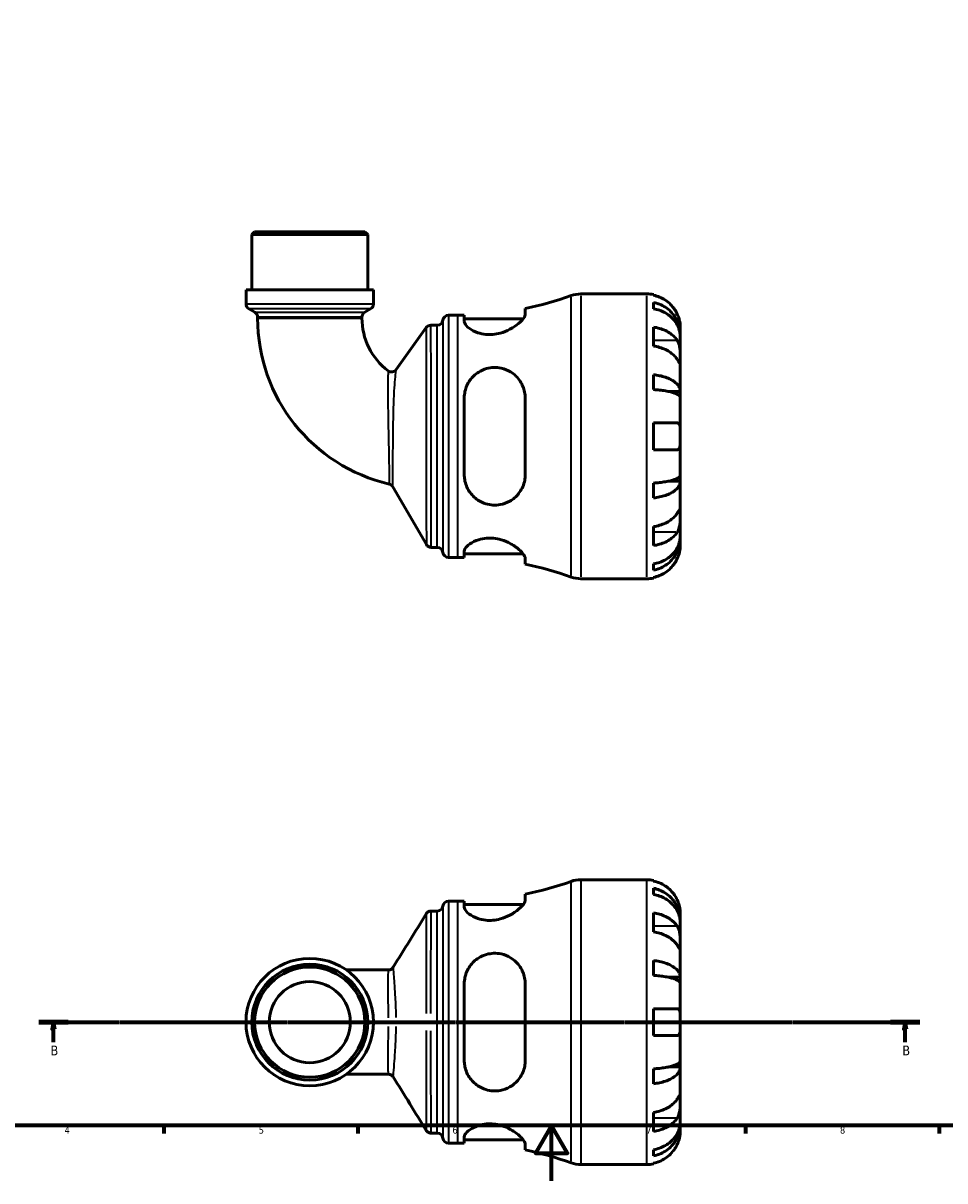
# Model space of a CAD drawing. Header units: millimetres. Extents: x 0 to 902, y 0 to 825.
# Tile 2 of 6: x 229 to 563, y 0 to 419. Entities that reach past the tile are written whole.
import ezdxf

# ---------------------------------------------------------------- set-up
doc = ezdxf.new("R2010")
doc.units = ezdxf.units.MM
doc.linetypes.add('CHAIN', pattern=[0.7087, 0.4724, -0.0591, 0.1181, -0.0591])
for name, color, linetype, lineweight in [('Border (ISO)', 7, 'Continuous', 70), ('Section Line (ISO)', 7, 'CHAIN', 70), ('Visible (ISO)', 7, 'Continuous', 50), ('Visible Narrow (ISO)', 7, 'Continuous', 35)]:
    doc.layers.add(name, color=color, linetype=linetype, lineweight=lineweight)
doc.styles.add('Label Text (ISO)', font='tahoma.ttf')
doc.styles.add('Note Text (ISO)', font='tahoma.ttf')

# ---------------------------------------------------------------- blocks, each defined once
blk = doc.blocks.new('Borders Default Border')
at = {"layer": 'Border (ISO)'}
for p, q in [((280.33, 20), (280.33, 17.1)), ((350.42, 20), (350.42, 17.1)), ((490.58, 20), (490.58, 17.1)), ((560.67, 20), (560.67, 17.1))]:
    blk.add_line(p, q, dxfattribs=at)
at = {"layer": 'Border (ISO)', "flags": 128}
for points in [[(20, 20), (20, 574), (821, 574), (821, 20), (20, 20)], [(420.5, 0), (420.5, 20), (414.73, 10), (426.27, 10), (420.5, 20)]]:
    blk.add_lwpolyline(points, dxfattribs=at)
at = {"layer": 'Border (ISO)', "color": 232, "true_color": 0xca0064, "char_height": 2.5, "attachment_point": 7, "style": 'Note Text (ISO)'}
for s, insert in [('4', (244.42, 17.1)), ('5', (314.64, 17.05)), ('6', (384.66, 17.05)), ('7', (454.77, 17.1)), ('8', (524.81, 17.04))]:
    blk.add_mtext(s, dxfattribs=dict(at, insert=insert))
blk = doc.blocks.new('2dTransSection0')
at = {"layer": 'Section Line (ISO)', "linetype": 'CHAIN'}
blk.add_line((235.07, 57.4), (553.7, 57.4), dxfattribs=at)
at = {"layer": 'Section Line (ISO)', "linetype": 'Continuous', "lineweight": 140}
for p, q in [((235.07, 57.4), (245.68, 57.4)), ((543.09, 57.4), (553.7, 57.4))]:
    blk.add_line(p, q, dxfattribs=at)
at = {"layer": 'Section Line (ISO)', "linetype": 'Continuous'}
for p, q in [((240.38, 57.4), (239.88, 54.9)), ((239.88, 54.9), (240.88, 54.9)), ((240.38, 54.9), (240.38, 57.4)), ((240.88, 54.9), (240.38, 57.4)), ((240.38, 50.11), (240.38, 54.9)), ((548.39, 57.4), (547.89, 54.9)), ((547.89, 54.9), (548.89, 54.9)), ((548.39, 54.9), (548.39, 57.4)), ((548.89, 54.9), (548.39, 57.4)), ((548.39, 50.11), (548.39, 54.9))]:
    blk.add_line(p, q, dxfattribs=at)
at = {"layer": 'Section Line (ISO)', "linetype": 'Continuous', "flags": 128}
for points in [[(240.88, 54.9), (240.38, 57.4), (239.88, 54.9), (240.88, 54.9)], [(548.89, 54.9), (548.39, 57.4), (547.89, 54.9), (548.89, 54.9)]]:
    blk.add_lwpolyline(points, dxfattribs=at)
at = {"layer": 'Section Line (ISO)'}
for points in [[(240.88, 54.9), (240.38, 57.4), (239.88, 54.9), (240.88, 54.9)], [(548.89, 54.9), (548.39, 57.4), (547.89, 54.9), (548.89, 54.9)]]:
    blk.add_solid(points, dxfattribs=at)
at = {"layer": 'Section Line (ISO)', "char_height": 3.5, "attachment_point": 7, "style": 'Label Text (ISO)'}
for insert in [(239.31, 45.4), (547.33, 45.4)]:
    blk.add_mtext('B', dxfattribs=dict(at, insert=insert))

msp = doc.modelspace()

# ---------------------------------------------------------------- linework, layer by layer
at = {"layer": 'Visible (ISO)'}
for p, q in [((313.148, 343.241), (312.118, 342.211)), ((354.028, 342.211), (312.118, 342.211)), ((312.118, 322.241), (312.118, 342.211)), ((313.148, 343.241), (352.998, 343.241)), ((352.998, 343.241), (354.028, 342.211)), ((354.028, 322.241), (354.028, 342.211)), ((356.123, 322.241), (310.022, 322.241)), ((310.022, 317.131), (310.022, 322.241)), ((356.123, 317.131), (356.123, 322.241)), ((431.099, 320.741), (454.948, 320.741)), ((457.373, 320.496), (457.373, 320.266)), ((313.183, 314.116), (311.052, 315.347)), ((352.962, 314.116), (355.093, 315.347)), ((410.993, 313.357), (410.993, 315.483)), ((457.373, 317.636), (457.373, 315.4)), ((314.213, 312.332), (314.213, 311.994)), ((351.932, 312.332), (351.932, 311.994)), ((383.285, 313.016), (386.625, 313.016)), ((388.943, 313.038), (388.943, 310.787)), ((388.943, 311.756), (410.261, 311.756)), ((364.321, 293.385), (375.209, 308.553)), ((376.882, 309.411), (379.198, 309.411)), ((457.373, 308.751), (457.373, 301.892)), ((467.073, 306.083), (467.022, 306.083)), ((467.073, 306.083), (467.073, 308.616)), ((467.073, 305.118), (467.073, 306.083)), ((467.073, 297.084), (467.073, 305.118)), ((467.073, 285.466), (467.073, 297.084)), ((457.373, 291.522), (457.373, 286.125)), ((467.073, 285.466), (462.781, 285.466)), ((467.073, 283.138), (467.073, 285.466)), ((388.943, 283.101), (388.943, 255.381)), ((410.993, 255.381), (410.993, 283.101)), ((467.073, 269.241), (467.073, 283.138)), ((457.373, 274.091), (457.373, 264.391)), ((467.073, 255.345), (467.073, 269.241)), ((457.373, 252.357), (457.373, 246.96)), ((467.073, 253.017), (462.781, 253.017)), ((467.073, 253.017), (467.073, 255.345)), ((467.073, 241.399), (467.073, 253.017)), ((375.231, 230.101), (363.157, 251.014)), ((467.073, 233.364), (467.073, 241.399)), ((457.373, 236.591), (457.373, 229.732)), ((467.073, 232.4), (467.022, 232.4)), ((467.073, 232.4), (467.073, 233.364)), ((467.073, 229.866), (467.073, 232.4)), ((377.015, 229.071), (379.198, 229.071)), ((388.943, 227.695), (388.943, 225.444)), ((388.943, 226.726), (410.261, 226.726)), ((383.285, 225.466), (386.625, 225.466)), ((410.993, 222.999), (410.993, 225.125)), ((457.373, 223.082), (457.373, 220.847)), ((431.099, 217.741), (454.948, 217.741)), ((457.373, 218.216), (457.373, 217.986)), ((431.099, 108.901), (454.948, 108.901)), ((457.373, 108.656), (457.373, 108.426)), ((457.373, 105.795), (457.373, 103.56)), ((383.285, 101.176), (386.625, 101.176)), ((388.943, 101.198), (388.943, 98.947)), ((410.993, 101.517), (410.993, 103.643)), ((376.976, 97.571), (379.198, 97.571)), ((388.943, 99.916), (410.261, 99.916)), ((457.373, 96.911), (457.373, 90.052)), ((467.073, 94.242), (467.073, 96.776)), ((467.073, 94.242), (467.022, 94.242)), ((467.073, 93.278), (467.073, 94.242)), ((467.073, 85.243), (467.073, 93.278)), ((467.073, 73.625), (467.073, 85.243)), ((457.373, 79.682), (457.373, 74.285)), ((361.493, 76.26), (346.326, 76.26)), ((388.943, 71.261), (388.943, 43.541)), ((410.993, 43.541), (410.993, 71.261)), ((467.073, 73.625), (462.781, 73.625)), ((467.073, 71.297), (467.073, 73.625)), ((467.073, 57.401), (467.073, 71.297)), ((457.373, 62.251), (457.373, 52.551)), ((467.073, 43.505), (467.073, 57.401)), ((467.073, 41.176), (467.073, 43.505)), ((346.326, 38.541), (361.493, 38.541)), ((457.373, 40.517), (457.373, 35.12)), ((467.073, 41.176), (462.781, 41.176)), ((467.073, 29.559), (467.073, 41.176)), ((467.073, 21.524), (467.073, 29.559)), ((457.373, 24.75), (457.373, 17.891)), ((467.073, 20.56), (467.073, 21.524)), ((376.976, 17.231), (379.198, 17.231)), ((467.073, 20.56), (467.022, 20.56)), ((467.073, 18.026), (467.073, 20.56)), ((383.285, 13.626), (386.625, 13.626)), ((388.943, 15.855), (388.943, 13.604)), ((388.943, 14.886), (410.261, 14.886)), ((410.993, 11.159), (410.993, 13.285)), ((457.373, 11.242), (457.373, 9.007)), ((431.099, 5.901), (454.948, 5.901)), ((457.373, 6.376), (457.373, 6.146))]:
    msp.add_line(p, q, dxfattribs=at)
for radius in [23.051, 20.955, 19.925, 14.668]:
    msp.add_circle((333.073, 57.401), radius, dxfattribs=at)
for centre, radius, start, end in [((386.625, 434.601), 121.585, 281.56127, 289.70755), ((431.099, 310.441), 10.3, 90, 109.70755), ((454.948, 308.616), 12.125, 78.46304, 90), ((312.082, 317.131), 2.06, 180, 240), ((312.153, 312.332), 2.06, 0, 60), ((353.992, 312.332), 2.06, 120, 180), ((354.063, 317.131), 2.06, 300, 0), ((375.825, 311.994), 61.612, 180, 256.88047), ((375.825, 311.994), 23.893, 180, 232.8731), ((379.198, 311.471), 2.06, 270, 352.81924), ((383.285, 310.956), 2.06, 90, 172.81924), ((386.625, 434.601), 121.585, 270, 271.09217), ((376.882, 307.351), 2.06, 90, 144.32709), ((362.647, 294.586), 2.06, 232.8731, 324.32709), ((361.373, 249.984), 2.06, 30, 76.88047), ((377.015, 231.131), 2.06, 210, 270), ((379.198, 227.011), 2.06, 7.18076, 90), ((383.285, 227.526), 2.06, 187.18076, 270), ((386.625, 103.882), 121.585, 88.90783, 90), ((386.625, 103.882), 121.585, 70.29245, 78.43873), ((431.099, 228.041), 10.3, 250.29245, 270), ((454.948, 229.866), 12.125, 270, 281.53696), ((431.099, 98.601), 10.3, 90, 109.70755), ((454.948, 96.776), 12.125, 78.46304, 90), ((386.625, 222.761), 121.585, 281.56127, 289.70755), ((383.285, 99.116), 2.06, 90, 172.81924), ((386.625, 222.761), 121.585, 270, 271.09217), ((379.198, 99.631), 2.06, 270, 352.81924), ((379.198, 15.171), 2.06, 7.18076, 90), ((383.285, 15.686), 2.06, 187.18076, 270), ((386.625, -107.959), 121.585, 88.90783, 90), ((386.625, -107.959), 121.585, 70.29245, 78.43873), ((431.099, 16.201), 10.3, 250.29245, 270), ((454.948, 18.026), 12.125, 270, 281.53696)]:
    msp.add_arc(centre, radius, start, end, dxfattribs=at)
for points, knots in [([(465.941, 313.466), (465.687, 314.016), (465.376, 314.576), (464.569, 315.788), (464.042, 316.422), (462.983, 317.484), (462.353, 318.011), (460.997, 318.92), (460.271, 319.302), (458.908, 319.868), (458.149, 320.107), (457.373, 320.266)], [5.9143146, 5.9143146, 5.9143146, 5.9143146, 6.0897305, 6.0897305, 6.3151304, 6.3151304, 6.5397196, 6.5397196, 6.7643088, 6.7643088, 6.9824261, 6.9824261, 6.9824261, 6.9824261]), ([(457.373, 317.636), (458.15, 317.481), (458.909, 317.25), (460.273, 316.702), (460.999, 316.332), (462.356, 315.453), (462.985, 314.943), (464.044, 313.916), (464.571, 313.303), (465.478, 311.984), (465.86, 311.278), (466.434, 309.933), (466.679, 309.169), (466.999, 307.609), (467.073, 306.812), (467.073, 306.083)], [0.2300349, 0.2300349, 0.2300349, 0.2300349, 0.4483378, 0.4483378, 0.6728957, 0.6728957, 0.8974535, 0.8974535, 1.1226267, 1.1226267, 1.3478, 1.3478, 1.5738057, 1.5738057, 1.7998115, 1.7998115, 1.7998115, 1.7998115]), ([(467.073, 305.118), (467.073, 305.767), (466.999, 306.476), (466.679, 307.865), (466.434, 308.545), (465.86, 309.742), (465.478, 310.371), (464.571, 311.544), (464.044, 312.089), (462.985, 313.004), (462.356, 313.457), (460.999, 314.24), (460.273, 314.569), (458.909, 315.057), (458.15, 315.263), (457.373, 315.4)], [5.4054322, 5.4054322, 5.4054322, 5.4054322, 5.6314379, 5.6314379, 5.8574437, 5.8574437, 6.0826169, 6.0826169, 6.3077901, 6.3077901, 6.5323479, 6.5323479, 6.7569058, 6.7569058, 6.9752088, 6.9752088, 6.9752088, 6.9752088]), ([(410.993, 313.357), (410.993, 313.304), (410.989, 313.249), (410.947, 312.946), (410.842, 312.669), (410.284, 311.684), (409.566, 310.879), (407.739, 309.334), (406.668, 308.59), (404.394, 307.387), (403.233, 306.901), (401.111, 306.316), (400.21, 306.148), (398.434, 305.997), (397.585, 306.005), (395.711, 306.195), (394.734, 306.419), (392.598, 307.145), (391.55, 307.715), (389.915, 308.922), (389.346, 309.564), (388.993, 310.368), (388.943, 310.584), (388.943, 310.787)], [-3.9594814, -3.9594814, -3.9594814, -3.9594814, -3.9060555, -3.9060555, -3.6739937, -3.6739937, -3.1474223, -3.1474223, -2.6762554, -2.6762554, -2.2793674, -2.2793674, -2.0020046, -2.0020046, -1.7409589, -1.7409589, -1.4086107, -1.4086107, -0.9362447, -0.9362447, -0.4420832, -0.4420832, -0.2484768, -0.2484768, -0.2484768, -0.2484768]), ([(467.073, 308.616), (467.073, 308.616), (467.074, 308.689), (467.067, 308.993), (467.058, 309.241), (466.999, 309.86), (466.952, 310.214), (466.808, 310.957), (466.718, 311.329), (466.531, 311.962), (466.449, 312.209), (466.276, 312.682), (466.187, 312.907), (466.042, 313.243), (465.992, 313.355), (465.941, 313.466)], [0, 0, 0, 0, 0.14558971, 0.14558971, 0.30930841, 0.30930841, 0.45830506, 0.45830506, 0.58735107, 0.58735107, 0.66775406, 0.66775406, 0.73999155, 0.73999155, 0.77632248, 0.77632248, 0.77632248, 0.77632248]), ([(457.373, 308.751), (458.149, 308.638), (458.908, 308.469), (460.271, 308.069), (460.997, 307.799), (462.353, 307.156), (462.983, 306.784), (464.042, 306.032), (464.569, 305.585), (465.376, 304.727), (465.687, 304.331), (465.941, 303.943)], [0.2300371, 0.2300371, 0.2300371, 0.2300371, 0.4481544, 0.4481544, 0.6727436, 0.6727436, 0.8973328, 0.8973328, 1.1227327, 1.1227327, 1.2981486, 1.2981486, 1.2981486, 1.2981486]), ([(465.941, 297.084), (465.687, 297.472), (465.376, 297.868), (464.569, 298.726), (464.042, 299.174), (462.983, 299.925), (462.353, 300.297), (460.997, 300.94), (460.271, 301.21), (458.908, 301.61), (458.149, 301.779), (457.373, 301.892)], [5.9143146, 5.9143146, 5.9143146, 5.9143146, 6.0897305, 6.0897305, 6.3151304, 6.3151304, 6.5397196, 6.5397196, 6.7643088, 6.7643088, 6.9824261, 6.9824261, 6.9824261, 6.9824261]), ([(465.941, 303.943), (465.995, 303.861), (466.047, 303.775), (466.229, 303.452), (466.348, 303.196), (466.566, 302.621), (466.661, 302.302), (466.852, 301.481), (466.928, 300.973), (467.035, 299.845), (467.056, 299.238), (467.075, 298.076), (467.073, 297.537), (467.073, 297.084)], [-0.78090098, -0.78090098, -0.78090098, -0.78090098, -0.74249641, -0.74249641, -0.64168011, -0.64168011, -0.53308797, -0.53308797, -0.37727943, -0.37727943, -0.19250343, -0.19250343, 0, 0, 0, 0]), ([(388.943, 283.101), (388.943, 283.114), (388.943, 283.127), (388.946, 283.932), (389.034, 284.714), (389.522, 286.927), (390.132, 288.295), (391.823, 290.67), (392.897, 291.692), (395.042, 293.018), (396, 293.442), (397.845, 293.954), (398.691, 294.085), (400.48, 294.154), (401.398, 294.07), (403.527, 293.613), (404.68, 293.141), (407.099, 291.666), (408.273, 290.528), (409.937, 288.016), (410.499, 286.679), (410.921, 284.541), (410.993, 283.826), (410.993, 283.101)], [-3.8841418, -3.8841418, -3.8841418, -3.8841418, -3.8800695, -3.8800695, -3.6300511, -3.6300511, -3.1528344, -3.1528344, -2.6870541, -2.6870541, -2.3671762, -2.3671762, -2.108532, -2.108532, -1.8252568, -1.8252568, -1.4258803, -1.4258803, -0.8839262, -0.8839262, -0.4089083, -0.4089083, -0.179597, -0.179597, -0.179597, -0.179597]), ([(467.073, 297.084), (467.073, 296.815), (467.073, 296.58), (467.071, 296.169), (467.067, 296.001), (467.043, 295.724), (467.016, 295.651), (466.904, 295.677), (466.824, 295.768), (466.626, 296.041), (466.529, 296.186), (466.306, 296.524), (466.183, 296.714), (466.012, 296.975), (465.977, 297.029), (465.941, 297.084)], [0, 0, 0, 0, 0.11375655, 0.11375655, 0.23538098, 0.23538098, 0.39430899, 0.39430899, 0.54630686, 0.54630686, 0.65204055, 0.65204055, 0.75381821, 0.75381821, 0.77933795, 0.77933795, 0.77933795, 0.77933795]), ([(457.373, 291.522), (458.15, 291.441), (458.909, 291.32), (460.273, 291.033), (460.999, 290.839), (462.356, 290.378), (462.985, 290.111), (464.044, 289.572), (464.571, 289.251), (465.478, 288.56), (465.86, 288.19), (466.434, 287.484), (466.679, 287.084), (466.999, 286.266), (467.073, 285.848), (467.073, 285.466)], [0.2300349, 0.2300349, 0.2300349, 0.2300349, 0.4483378, 0.4483378, 0.6728957, 0.6728957, 0.8974535, 0.8974535, 1.1226267, 1.1226267, 1.3478, 1.3478, 1.5738057, 1.5738057, 1.7998115, 1.7998115, 1.7998115, 1.7998115]), ([(467.073, 283.138), (467.073, 283.326), (466.999, 283.532), (466.679, 283.936), (466.434, 284.133), (465.86, 284.481), (465.478, 284.664), (464.571, 285.005), (464.044, 285.163), (462.985, 285.429), (462.356, 285.561), (460.999, 285.788), (460.273, 285.884), (458.909, 286.026), (458.15, 286.086), (457.373, 286.125)], [5.4054322, 5.4054322, 5.4054322, 5.4054322, 5.6314379, 5.6314379, 5.8574437, 5.8574437, 6.0826169, 6.0826169, 6.3077901, 6.3077901, 6.5323479, 6.5323479, 6.7569058, 6.7569058, 6.9752088, 6.9752088, 6.9752088, 6.9752088]), ([(457.373, 274.091), (458.149, 274.091), (458.908, 274.091), (460.271, 274.091), (460.997, 274.091), (462.353, 274.091), (462.983, 274.091), (464.042, 274.091), (464.569, 274.091), (465.376, 274.091), (465.687, 274.091), (465.941, 274.091)], [0.2300371, 0.2300371, 0.2300371, 0.2300371, 0.4481544, 0.4481544, 0.6727436, 0.6727436, 0.8973328, 0.8973328, 1.1227327, 1.1227327, 1.2981486, 1.2981486, 1.2981486, 1.2981486]), ([(465.941, 274.091), (466.011, 274.091), (466.079, 274.084), (466.26, 274.043), (466.365, 273.992), (466.566, 273.827), (466.657, 273.707), (466.85, 273.316), (466.927, 273.004), (467.036, 272.188), (467.057, 271.673), (467.075, 270.517), (467.073, 269.882), (467.073, 269.241)], [-0.77507703, -0.77507703, -0.77507703, -0.77507703, -0.72560399, -0.72560399, -0.63594265, -0.63594265, -0.53365641, -0.53365641, -0.3753162, -0.3753162, -0.19216783, -0.19216783, 0, 0, 0, 0]), ([(467.073, 269.241), (467.073, 268.806), (467.073, 268.372), (467.069, 267.49), (467.063, 267.051), (467.019, 266.121), (466.969, 265.668), (466.805, 265.064), (466.718, 264.868), (466.522, 264.612), (466.427, 264.531), (466.209, 264.421), (466.087, 264.393), (465.95, 264.391), (465.945, 264.391), (465.941, 264.391)], [-3.37535926, -3.37535926, -3.37535926, -3.37535926, -3.24472064, -3.24472064, -3.10081281, -3.10081281, -2.91318515, -2.91318515, -2.78540812, -2.78540812, -2.69094331, -2.69094331, -2.59427293, -2.59427293, -2.59108226, -2.59108226, -2.59108226, -2.59108226]), ([(465.941, 264.391), (465.687, 264.391), (465.376, 264.391), (464.569, 264.391), (464.042, 264.391), (462.983, 264.391), (462.353, 264.391), (460.997, 264.391), (460.271, 264.391), (458.908, 264.391), (458.149, 264.391), (457.373, 264.391)], [5.9143146, 5.9143146, 5.9143146, 5.9143146, 6.0897305, 6.0897305, 6.3151304, 6.3151304, 6.5397196, 6.5397196, 6.7643088, 6.7643088, 6.9824261, 6.9824261, 6.9824261, 6.9824261]), ([(410.993, 255.381), (410.993, 255.212), (410.989, 255.043), (410.947, 254.143), (410.842, 253.428), (410.284, 251.17), (409.566, 249.74), (407.739, 247.439), (406.668, 246.511), (404.394, 245.213), (403.233, 244.774), (401.111, 244.38), (400.21, 244.321), (398.434, 244.429), (397.585, 244.582), (395.711, 245.152), (394.734, 245.62), (392.598, 247.044), (391.55, 248.113), (389.915, 250.605), (389.346, 252.048), (388.993, 254.166), (388.943, 254.772), (388.943, 255.381)], [-3.9594814, -3.9594814, -3.9594814, -3.9594814, -3.9060555, -3.9060555, -3.6739937, -3.6739937, -3.1474223, -3.1474223, -2.6762554, -2.6762554, -2.2793674, -2.2793674, -2.0020046, -2.0020046, -1.7409589, -1.7409589, -1.4086107, -1.4086107, -0.9362447, -0.9362447, -0.4420832, -0.4420832, -0.2484768, -0.2484768, -0.2484768, -0.2484768]), ([(457.373, 252.357), (458.15, 252.397), (458.909, 252.457), (460.273, 252.599), (460.999, 252.694), (462.356, 252.922), (462.985, 253.053), (464.044, 253.319), (464.571, 253.478), (465.478, 253.819), (465.86, 254.001), (466.434, 254.349), (466.679, 254.547), (466.999, 254.95), (467.073, 255.156), (467.073, 255.345)], [0.2300349, 0.2300349, 0.2300349, 0.2300349, 0.4483378, 0.4483378, 0.6728957, 0.6728957, 0.8974535, 0.8974535, 1.1226267, 1.1226267, 1.3478, 1.3478, 1.5738057, 1.5738057, 1.7998115, 1.7998115, 1.7998115, 1.7998115]), ([(467.073, 253.017), (467.073, 252.634), (466.999, 252.217), (466.679, 251.399), (466.434, 250.998), (465.86, 250.293), (465.478, 249.923), (464.571, 249.231), (464.044, 248.91), (462.985, 248.372), (462.356, 248.105), (460.999, 247.644), (460.273, 247.45), (458.909, 247.163), (458.15, 247.041), (457.373, 246.96)], [5.4054322, 5.4054322, 5.4054322, 5.4054322, 5.6314379, 5.6314379, 5.8574437, 5.8574437, 6.0826169, 6.0826169, 6.3077901, 6.3077901, 6.5323479, 6.5323479, 6.7569058, 6.7569058, 6.9752088, 6.9752088, 6.9752088, 6.9752088]), ([(465.941, 241.399), (465.995, 241.481), (466.047, 241.561), (466.229, 241.84), (466.348, 242.022), (466.566, 242.351), (466.661, 242.492), (466.852, 242.749), (466.928, 242.825), (467.035, 242.812), (467.056, 242.689), (467.075, 242.212), (467.073, 241.853), (467.073, 241.399)], [-0.78090098, -0.78090098, -0.78090098, -0.78090098, -0.74249641, -0.74249641, -0.64168011, -0.64168011, -0.53308797, -0.53308797, -0.37727943, -0.37727943, -0.19250343, -0.19250343, 0, 0, 0, 0]), ([(457.373, 236.591), (458.149, 236.703), (458.908, 236.873), (460.271, 237.273), (460.997, 237.543), (462.353, 238.185), (462.983, 238.558), (464.042, 239.309), (464.569, 239.757), (465.376, 240.614), (465.687, 241.01), (465.941, 241.399)], [0.2300371, 0.2300371, 0.2300371, 0.2300371, 0.4481544, 0.4481544, 0.6727436, 0.6727436, 0.8973328, 0.8973328, 1.1227327, 1.1227327, 1.2981486, 1.2981486, 1.2981486, 1.2981486]), ([(467.073, 241.399), (467.073, 241.131), (467.073, 240.832), (467.071, 240.164), (467.067, 239.793), (467.043, 238.901), (467.016, 238.374), (466.904, 237.344), (466.824, 236.852), (466.626, 236.061), (466.529, 235.754), (466.306, 235.192), (466.183, 234.939), (466.012, 234.651), (465.977, 234.595), (465.941, 234.54)], [0, 0, 0, 0, 0.11375655, 0.11375655, 0.23538098, 0.23538098, 0.39430899, 0.39430899, 0.54630686, 0.54630686, 0.65204055, 0.65204055, 0.75381821, 0.75381821, 0.77933795, 0.77933795, 0.77933795, 0.77933795]), ([(465.941, 234.54), (465.687, 234.151), (465.376, 233.756), (464.569, 232.898), (464.042, 232.45), (462.983, 231.699), (462.353, 231.327), (460.997, 230.684), (460.271, 230.414), (458.908, 230.014), (458.149, 229.844), (457.373, 229.732)], [5.9143146, 5.9143146, 5.9143146, 5.9143146, 6.0897305, 6.0897305, 6.3151304, 6.3151304, 6.5397196, 6.5397196, 6.7643088, 6.7643088, 6.9824261, 6.9824261, 6.9824261, 6.9824261]), ([(388.943, 227.695), (388.943, 227.699), (388.943, 227.704), (388.946, 227.973), (389.034, 228.258), (389.522, 229.13), (390.132, 229.755), (391.823, 230.923), (392.897, 231.471), (395.042, 232.138), (396, 232.335), (397.845, 232.485), (398.691, 232.476), (400.48, 232.292), (401.398, 232.103), (403.527, 231.471), (404.68, 230.964), (407.099, 229.632), (408.273, 228.755), (409.937, 227.194), (410.499, 226.493), (410.921, 225.613), (410.993, 225.353), (410.993, 225.125)], [-3.8841418, -3.8841418, -3.8841418, -3.8841418, -3.8800695, -3.8800695, -3.6300511, -3.6300511, -3.1528344, -3.1528344, -2.6870541, -2.6870541, -2.3671762, -2.3671762, -2.108532, -2.108532, -1.8252568, -1.8252568, -1.4258803, -1.4258803, -0.8839262, -0.8839262, -0.4089083, -0.4089083, -0.179597, -0.179597, -0.179597, -0.179597]), ([(457.373, 223.082), (458.15, 223.22), (458.909, 223.426), (460.273, 223.914), (460.999, 224.242), (462.356, 225.025), (462.985, 225.479), (464.044, 226.393), (464.571, 226.938), (465.478, 228.112), (465.86, 228.74), (466.434, 229.938), (466.679, 230.618), (466.999, 232.006), (467.073, 232.715), (467.073, 233.364)], [0.2300349, 0.2300349, 0.2300349, 0.2300349, 0.4483378, 0.4483378, 0.6728957, 0.6728957, 0.8974535, 0.8974535, 1.1226267, 1.1226267, 1.3478, 1.3478, 1.5738057, 1.5738057, 1.7998115, 1.7998115, 1.7998115, 1.7998115]), ([(467.073, 232.4), (467.073, 231.671), (466.999, 230.874), (466.679, 229.314), (466.434, 228.55), (465.86, 227.204), (465.478, 226.498), (464.571, 225.179), (464.044, 224.567), (462.985, 223.54), (462.356, 223.03), (460.999, 222.15), (460.273, 221.781), (458.909, 221.233), (458.15, 221.001), (457.373, 220.847)], [5.4054322, 5.4054322, 5.4054322, 5.4054322, 5.6314379, 5.6314379, 5.8574437, 5.8574437, 6.0826169, 6.0826169, 6.3077901, 6.3077901, 6.5323479, 6.5323479, 6.7569058, 6.7569058, 6.9752088, 6.9752088, 6.9752088, 6.9752088]), ([(465.941, 225.016), (466.011, 225.168), (466.079, 225.322), (466.26, 225.755), (466.365, 226.034), (466.566, 226.628), (466.657, 226.938), (466.85, 227.698), (466.927, 228.122), (467.036, 228.917), (467.057, 229.257), (467.075, 229.739), (467.073, 229.866), (467.073, 229.866)], [-0.77507703, -0.77507703, -0.77507703, -0.77507703, -0.72560399, -0.72560399, -0.63594265, -0.63594265, -0.53365641, -0.53365641, -0.3753162, -0.3753162, -0.19216783, -0.19216783, 0, 0, 0, 0]), ([(457.373, 218.216), (458.149, 218.375), (458.908, 218.615), (460.271, 219.181), (460.997, 219.563), (462.353, 220.472), (462.983, 220.999), (464.042, 222.061), (464.569, 222.694), (465.376, 223.907), (465.687, 224.466), (465.941, 225.016)], [0.2300371, 0.2300371, 0.2300371, 0.2300371, 0.4481544, 0.4481544, 0.6727436, 0.6727436, 0.8973328, 0.8973328, 1.1227327, 1.1227327, 1.2981486, 1.2981486, 1.2981486, 1.2981486]), ([(465.941, 101.626), (465.687, 102.176), (465.376, 102.735), (464.569, 103.948), (464.042, 104.582), (462.983, 105.644), (462.353, 106.171), (460.997, 107.079), (460.271, 107.461), (458.908, 108.027), (458.149, 108.267), (457.373, 108.426)], [5.9143146, 5.9143146, 5.9143146, 5.9143146, 6.0897305, 6.0897305, 6.3151304, 6.3151304, 6.5397196, 6.5397196, 6.7643088, 6.7643088, 6.9824261, 6.9824261, 6.9824261, 6.9824261]), ([(457.373, 105.795), (458.15, 105.641), (458.909, 105.409), (460.273, 104.861), (460.999, 104.492), (462.356, 103.612), (462.985, 103.103), (464.044, 102.075), (464.571, 101.463), (465.478, 100.144), (465.86, 99.438), (466.434, 98.092), (466.679, 97.329), (466.999, 95.768), (467.073, 94.972), (467.073, 94.242)], [0.2300349, 0.2300349, 0.2300349, 0.2300349, 0.4483378, 0.4483378, 0.6728957, 0.6728957, 0.8974535, 0.8974535, 1.1226267, 1.1226267, 1.3478, 1.3478, 1.5738057, 1.5738057, 1.7998115, 1.7998115, 1.7998115, 1.7998115]), ([(410.993, 101.517), (410.993, 101.464), (410.989, 101.409), (410.947, 101.106), (410.842, 100.828), (410.284, 99.844), (409.566, 99.038), (407.739, 97.494), (406.668, 96.749), (404.394, 95.547), (403.233, 95.061), (401.111, 94.475), (400.21, 94.308), (398.434, 94.157), (397.585, 94.165), (395.711, 94.354), (394.734, 94.579), (392.598, 95.305), (391.55, 95.874), (389.915, 97.082), (389.346, 97.724), (388.993, 98.528), (388.943, 98.744), (388.943, 98.947)], [-3.9594814, -3.9594814, -3.9594814, -3.9594814, -3.9060555, -3.9060555, -3.6739937, -3.6739937, -3.1474223, -3.1474223, -2.6762554, -2.6762554, -2.2793674, -2.2793674, -2.0020046, -2.0020046, -1.7409589, -1.7409589, -1.4086107, -1.4086107, -0.9362447, -0.9362447, -0.4420832, -0.4420832, -0.2484768, -0.2484768, -0.2484768, -0.2484768]), ([(467.073, 93.278), (467.073, 93.927), (466.999, 94.636), (466.679, 96.025), (466.434, 96.704), (465.86, 97.902), (465.478, 98.53), (464.571, 99.704), (464.044, 100.249), (462.985, 101.163), (462.356, 101.617), (460.999, 102.4), (460.273, 102.729), (458.909, 103.216), (458.15, 103.423), (457.373, 103.56)], [5.4054322, 5.4054322, 5.4054322, 5.4054322, 5.6314379, 5.6314379, 5.8574437, 5.8574437, 6.0826169, 6.0826169, 6.3077901, 6.3077901, 6.5323479, 6.5323479, 6.7569058, 6.7569058, 6.9752088, 6.9752088, 6.9752088, 6.9752088]), ([(467.073, 96.776), (467.073, 96.776), (467.073, 96.835), (467.069, 97.078), (467.063, 97.273), (467.019, 97.861), (466.969, 98.29), (466.805, 99.126), (466.718, 99.49), (466.522, 100.15), (466.427, 100.436), (466.209, 101.016), (466.087, 101.309), (465.95, 101.607), (465.945, 101.616), (465.941, 101.626)], [-3.37535926, -3.37535926, -3.37535926, -3.37535926, -3.24472064, -3.24472064, -3.10081281, -3.10081281, -2.91318515, -2.91318515, -2.78540812, -2.78540812, -2.69094331, -2.69094331, -2.59427293, -2.59427293, -2.59108226, -2.59108226, -2.59108226, -2.59108226]), ([(376.976, 97.571), (376.756, 97.571), (376.538, 97.534), (376.155, 97.411), (375.992, 97.328), (375.727, 97.157), (375.624, 97.07), (375.459, 96.91), (375.397, 96.837), (375.295, 96.705), (375.256, 96.646), (375.223, 96.593), (375.222, 96.592), (375.222, 96.592)], [6.2831885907, 6.2831885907, 6.2831885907, 6.2831885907, 6.2836443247, 6.2836443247, 6.2841072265, 6.2841072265, 6.2845701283, 6.2845701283, 6.2850330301, 6.2850330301, 6.2854959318, 6.2854959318, 6.2855030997, 6.2855030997, 6.2855030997, 6.2855030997]), ([(457.373, 96.911), (458.149, 96.798), (458.908, 96.629), (460.271, 96.229), (460.997, 95.958), (462.353, 95.316), (462.983, 94.943), (464.042, 94.192), (464.569, 93.744), (465.376, 92.887), (465.687, 92.491), (465.941, 92.102)], [0.2300371, 0.2300371, 0.2300371, 0.2300371, 0.4481544, 0.4481544, 0.6727436, 0.6727436, 0.8973328, 0.8973328, 1.1227327, 1.1227327, 1.2981486, 1.2981486, 1.2981486, 1.2981486]), ([(465.941, 85.243), (465.687, 85.632), (465.376, 86.028), (464.569, 86.885), (464.042, 87.333), (462.983, 88.084), (462.353, 88.457), (460.997, 89.099), (460.271, 89.37), (458.908, 89.77), (458.149, 89.939), (457.373, 90.052)], [5.9143146, 5.9143146, 5.9143146, 5.9143146, 6.0897305, 6.0897305, 6.3151304, 6.3151304, 6.5397196, 6.5397196, 6.7643088, 6.7643088, 6.9824261, 6.9824261, 6.9824261, 6.9824261]), ([(465.941, 92.102), (465.995, 92.02), (466.047, 91.935), (466.229, 91.612), (466.348, 91.356), (466.566, 90.781), (466.661, 90.461), (466.852, 89.641), (466.928, 89.133), (467.035, 88.004), (467.056, 87.397), (467.075, 86.236), (467.073, 85.697), (467.073, 85.243)], [-0.78090098, -0.78090098, -0.78090098, -0.78090098, -0.74249641, -0.74249641, -0.64168011, -0.64168011, -0.53308797, -0.53308797, -0.37727943, -0.37727943, -0.19250343, -0.19250343, 0, 0, 0, 0]), ([(467.073, 85.243), (467.073, 84.975), (467.073, 84.739), (467.071, 84.329), (467.067, 84.161), (467.043, 83.884), (467.016, 83.811), (466.904, 83.837), (466.824, 83.928), (466.626, 84.201), (466.529, 84.345), (466.306, 84.684), (466.183, 84.873), (466.012, 85.135), (465.977, 85.189), (465.941, 85.243)], [0, 0, 0, 0, 0.11375655, 0.11375655, 0.23538098, 0.23538098, 0.39430899, 0.39430899, 0.54630686, 0.54630686, 0.65204055, 0.65204055, 0.75381821, 0.75381821, 0.77933795, 0.77933795, 0.77933795, 0.77933795]), ([(388.943, 71.261), (388.943, 71.274), (388.943, 71.287), (388.946, 72.091), (389.034, 72.874), (389.522, 75.087), (390.132, 76.455), (391.823, 78.83), (392.897, 79.851), (395.042, 81.178), (396, 81.601), (397.845, 82.114), (398.691, 82.245), (400.48, 82.314), (401.398, 82.23), (403.527, 81.773), (404.68, 81.3), (407.099, 79.826), (408.273, 78.687), (409.937, 76.175), (410.499, 74.839), (410.921, 72.701), (410.993, 71.986), (410.993, 71.261)], [-3.8841418, -3.8841418, -3.8841418, -3.8841418, -3.8800695, -3.8800695, -3.6300511, -3.6300511, -3.1528344, -3.1528344, -2.6870541, -2.6870541, -2.3671762, -2.3671762, -2.108532, -2.108532, -1.8252568, -1.8252568, -1.4258803, -1.4258803, -0.8839262, -0.8839262, -0.4089083, -0.4089083, -0.179597, -0.179597, -0.179597, -0.179597]), ([(457.373, 79.682), (458.15, 79.601), (458.909, 79.48), (460.273, 79.192), (460.999, 78.999), (462.356, 78.538), (462.985, 78.27), (464.044, 77.732), (464.571, 77.411), (465.478, 76.719), (465.86, 76.349), (466.434, 75.644), (466.679, 75.243), (466.999, 74.425), (467.073, 74.008), (467.073, 73.625)], [0.2300349, 0.2300349, 0.2300349, 0.2300349, 0.4483378, 0.4483378, 0.6728957, 0.6728957, 0.8974535, 0.8974535, 1.1226267, 1.1226267, 1.3478, 1.3478, 1.5738057, 1.5738057, 1.7998115, 1.7998115, 1.7998115, 1.7998115]), ([(363.232, 77.223), (363.199, 77.169), (363.157, 77.108), (363.05, 76.973), (362.985, 76.898), (362.814, 76.737), (362.709, 76.651), (362.443, 76.486), (362.281, 76.408), (361.91, 76.294), (361.701, 76.26), (361.493, 76.26)], [1.528476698, 1.528476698, 1.528476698, 1.528476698, 1.53331347, 1.53331347, 1.538150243, 1.538150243, 1.542987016, 1.542987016, 1.547823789, 1.547823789, 1.552660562, 1.552660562, 1.552660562, 1.552660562]), ([(467.073, 71.297), (467.073, 71.486), (466.999, 71.692), (466.679, 72.095), (466.434, 72.293), (465.86, 72.641), (465.478, 72.824), (464.571, 73.165), (464.044, 73.323), (462.985, 73.589), (462.356, 73.721), (460.999, 73.948), (460.273, 74.044), (458.909, 74.185), (458.15, 74.245), (457.373, 74.285)], [5.4054322, 5.4054322, 5.4054322, 5.4054322, 5.6314379, 5.6314379, 5.8574437, 5.8574437, 6.0826169, 6.0826169, 6.3077901, 6.3077901, 6.5323479, 6.5323479, 6.7569058, 6.7569058, 6.9752088, 6.9752088, 6.9752088, 6.9752088]), ([(457.373, 62.251), (458.149, 62.251), (458.908, 62.251), (460.271, 62.251), (460.997, 62.251), (462.353, 62.251), (462.983, 62.251), (464.042, 62.251), (464.569, 62.251), (465.376, 62.251), (465.687, 62.251), (465.941, 62.251)], [0.2300371, 0.2300371, 0.2300371, 0.2300371, 0.4481544, 0.4481544, 0.6727436, 0.6727436, 0.8973328, 0.8973328, 1.1227327, 1.1227327, 1.2981486, 1.2981486, 1.2981486, 1.2981486]), ([(465.941, 62.251), (466.035, 62.251), (466.125, 62.238), (466.299, 62.183), (466.382, 62.138), (466.555, 61.997), (466.639, 61.891), (466.841, 61.513), (466.926, 61.182), (467.036, 60.34), (467.057, 59.83), (467.075, 58.678), (467.073, 58.043), (467.073, 57.401)], [-0.78516465, -0.78516465, -0.78516465, -0.78516465, -0.71674204, -0.71674204, -0.64259311, -0.64259311, -0.54817339, -0.54817339, -0.37584493, -0.37584493, -0.19265918, -0.19265918, 0, 0, 0, 0]), ([(467.073, 57.401), (467.073, 56.916), (467.074, 56.433), (467.067, 55.449), (467.058, 54.958), (466.999, 54.12), (466.952, 53.77), (466.808, 53.229), (466.718, 53.027), (466.531, 52.783), (466.449, 52.71), (466.276, 52.609), (466.187, 52.578), (466.042, 52.555), (465.992, 52.551), (465.941, 52.551)], [0, 0, 0, 0, 0.14558971, 0.14558971, 0.30930841, 0.30930841, 0.45830506, 0.45830506, 0.58735107, 0.58735107, 0.66775406, 0.66775406, 0.73999155, 0.73999155, 0.77632248, 0.77632248, 0.77632248, 0.77632248]), ([(465.941, 52.551), (465.687, 52.551), (465.376, 52.551), (464.569, 52.551), (464.042, 52.551), (462.983, 52.551), (462.353, 52.551), (460.997, 52.551), (460.271, 52.551), (458.908, 52.551), (458.149, 52.551), (457.373, 52.551)], [5.9143146, 5.9143146, 5.9143146, 5.9143146, 6.0897305, 6.0897305, 6.3151304, 6.3151304, 6.5397196, 6.5397196, 6.7643088, 6.7643088, 6.9824261, 6.9824261, 6.9824261, 6.9824261]), ([(410.993, 43.541), (410.993, 43.372), (410.989, 43.203), (410.947, 42.303), (410.842, 41.588), (410.284, 39.33), (409.566, 37.9), (407.739, 35.598), (406.668, 34.671), (404.394, 33.373), (403.233, 32.934), (401.111, 32.54), (400.21, 32.481), (398.434, 32.589), (397.585, 32.742), (395.711, 33.312), (394.734, 33.78), (392.598, 35.204), (391.55, 36.273), (389.915, 38.764), (389.346, 40.207), (388.993, 42.326), (388.943, 42.932), (388.943, 43.541)], [-3.9594814, -3.9594814, -3.9594814, -3.9594814, -3.9060555, -3.9060555, -3.6739937, -3.6739937, -3.1474223, -3.1474223, -2.6762554, -2.6762554, -2.2793674, -2.2793674, -2.0020046, -2.0020046, -1.7409589, -1.7409589, -1.4086107, -1.4086107, -0.9362447, -0.9362447, -0.4420832, -0.4420832, -0.2484768, -0.2484768, -0.2484768, -0.2484768]), ([(457.373, 40.517), (458.15, 40.557), (458.909, 40.617), (460.273, 40.758), (460.999, 40.854), (462.356, 41.081), (462.985, 41.213), (464.044, 41.479), (464.571, 41.637), (465.478, 41.978), (465.86, 42.161), (466.434, 42.509), (466.679, 42.706), (466.999, 43.11), (467.073, 43.316), (467.073, 43.505)], [0.2300349, 0.2300349, 0.2300349, 0.2300349, 0.4483378, 0.4483378, 0.6728957, 0.6728957, 0.8974535, 0.8974535, 1.1226267, 1.1226267, 1.3478, 1.3478, 1.5738057, 1.5738057, 1.7998115, 1.7998115, 1.7998115, 1.7998115]), ([(361.493, 38.541), (361.701, 38.541), (361.91, 38.508), (362.281, 38.394), (362.443, 38.316), (362.709, 38.151), (362.814, 38.065), (362.985, 37.904), (363.05, 37.829), (363.157, 37.694), (363.199, 37.633), (363.232, 37.579)], [-1.552652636, -1.552652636, -1.552652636, -1.552652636, -1.54781572, -1.54781572, -1.542978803, -1.542978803, -1.538141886, -1.538141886, -1.533304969, -1.533304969, -1.528468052, -1.528468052, -1.528468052, -1.528468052]), ([(467.073, 41.176), (467.073, 40.794), (466.999, 40.376), (466.679, 39.559), (466.434, 39.158), (465.86, 38.453), (465.478, 38.082), (464.571, 37.391), (464.044, 37.07), (462.985, 36.531), (462.356, 36.264), (460.999, 35.803), (460.273, 35.609), (458.909, 35.322), (458.15, 35.201), (457.373, 35.12)], [5.4054322, 5.4054322, 5.4054322, 5.4054322, 5.6314379, 5.6314379, 5.8574437, 5.8574437, 6.0826169, 6.0826169, 6.3077901, 6.3077901, 6.5323479, 6.5323479, 6.7569058, 6.7569058, 6.9752088, 6.9752088, 6.9752088, 6.9752088]), ([(457.373, 24.75), (458.149, 24.863), (458.908, 25.032), (460.271, 25.432), (460.997, 25.702), (462.353, 26.345), (462.983, 26.718), (464.042, 27.469), (464.569, 27.917), (465.376, 28.774), (465.687, 29.17), (465.941, 29.559)], [0.2300371, 0.2300371, 0.2300371, 0.2300371, 0.4481544, 0.4481544, 0.6727436, 0.6727436, 0.8973328, 0.8973328, 1.1227327, 1.1227327, 1.2981486, 1.2981486, 1.2981486, 1.2981486]), ([(465.941, 29.559), (465.995, 29.641), (466.047, 29.72), (466.229, 29.999), (466.348, 30.182), (466.566, 30.511), (466.661, 30.651), (466.852, 30.908), (466.928, 30.985), (467.035, 30.972), (467.056, 30.849), (467.075, 30.371), (467.073, 30.012), (467.073, 29.559)], [-0.78090098, -0.78090098, -0.78090098, -0.78090098, -0.74249641, -0.74249641, -0.64168011, -0.64168011, -0.53308797, -0.53308797, -0.37727943, -0.37727943, -0.19250343, -0.19250343, 0, 0, 0, 0]), ([(467.073, 29.559), (467.073, 29.291), (467.073, 28.992), (467.071, 28.324), (467.067, 27.953), (467.043, 27.061), (467.016, 26.534), (466.904, 25.504), (466.824, 25.012), (466.626, 24.221), (466.529, 23.914), (466.306, 23.352), (466.183, 23.099), (466.012, 22.811), (465.977, 22.754), (465.941, 22.7)], [0, 0, 0, 0, 0.11375655, 0.11375655, 0.23538098, 0.23538098, 0.39430899, 0.39430899, 0.54630686, 0.54630686, 0.65204055, 0.65204055, 0.75381821, 0.75381821, 0.77933795, 0.77933795, 0.77933795, 0.77933795]), ([(465.941, 22.7), (465.687, 22.311), (465.376, 21.915), (464.569, 21.058), (464.042, 20.61), (462.983, 19.859), (462.353, 19.486), (460.997, 18.844), (460.271, 18.573), (458.908, 18.173), (458.149, 18.004), (457.373, 17.891)], [5.9143146, 5.9143146, 5.9143146, 5.9143146, 6.0897305, 6.0897305, 6.3151304, 6.3151304, 6.5397196, 6.5397196, 6.7643088, 6.7643088, 6.9824261, 6.9824261, 6.9824261, 6.9824261]), ([(457.373, 11.242), (458.15, 11.379), (458.909, 11.586), (460.273, 12.073), (460.999, 12.402), (462.356, 13.185), (462.985, 13.638), (464.044, 14.553), (464.571, 15.098), (465.478, 16.272), (465.86, 16.9), (466.434, 18.098), (466.679, 18.777), (466.999, 20.166), (467.073, 20.875), (467.073, 21.524)], [0.2300349, 0.2300349, 0.2300349, 0.2300349, 0.4483378, 0.4483378, 0.6728957, 0.6728957, 0.8974535, 0.8974535, 1.1226267, 1.1226267, 1.3478, 1.3478, 1.5738057, 1.5738057, 1.7998115, 1.7998115, 1.7998115, 1.7998115]), ([(375.222, 18.21), (375.254, 18.158), (375.293, 18.1), (375.394, 17.969), (375.456, 17.895), (375.62, 17.736), (375.722, 17.649), (375.985, 17.478), (376.147, 17.394), (376.531, 17.269), (376.752, 17.231), (376.976, 17.231)], [3.1392914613, 3.1392914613, 3.1392914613, 3.1392914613, 3.139754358, 3.139754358, 3.1402172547, 3.1402172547, 3.1406801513, 3.1406801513, 3.141143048, 3.141143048, 3.1416059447, 3.1416059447, 3.1416059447, 3.1416059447]), ([(388.943, 15.855), (388.943, 15.859), (388.943, 15.863), (388.946, 16.133), (389.034, 16.418), (389.522, 17.29), (390.132, 17.915), (391.823, 19.083), (392.897, 19.63), (395.042, 20.298), (396, 20.494), (397.845, 20.645), (398.691, 20.636), (400.48, 20.452), (401.398, 20.263), (403.527, 19.631), (404.68, 19.123), (407.099, 17.792), (408.273, 16.915), (409.937, 15.354), (410.499, 14.653), (410.921, 13.773), (410.993, 13.513), (410.993, 13.285)], [-3.8841418, -3.8841418, -3.8841418, -3.8841418, -3.8800695, -3.8800695, -3.6300511, -3.6300511, -3.1528344, -3.1528344, -2.6870541, -2.6870541, -2.3671762, -2.3671762, -2.108532, -2.108532, -1.8252568, -1.8252568, -1.4258803, -1.4258803, -0.8839262, -0.8839262, -0.4089083, -0.4089083, -0.179597, -0.179597, -0.179597, -0.179597]), ([(467.073, 20.56), (467.073, 19.83), (466.999, 19.034), (466.679, 17.473), (466.434, 16.71), (465.86, 15.364), (465.478, 14.658), (464.571, 13.339), (464.044, 12.727), (462.985, 11.699), (462.356, 11.189), (460.999, 10.31), (460.273, 9.941), (458.909, 9.393), (458.15, 9.161), (457.373, 9.007)], [5.4054322, 5.4054322, 5.4054322, 5.4054322, 5.6314379, 5.6314379, 5.8574437, 5.8574437, 6.0826169, 6.0826169, 6.3077901, 6.3077901, 6.5323479, 6.5323479, 6.7569058, 6.7569058, 6.9752088, 6.9752088, 6.9752088, 6.9752088]), ([(465.941, 13.176), (466.011, 13.328), (466.079, 13.481), (466.26, 13.914), (466.365, 14.194), (466.566, 14.787), (466.657, 15.097), (466.85, 15.858), (466.927, 16.282), (467.036, 17.076), (467.057, 17.416), (467.075, 17.899), (467.073, 18.026), (467.073, 18.026)], [-0.77507703, -0.77507703, -0.77507703, -0.77507703, -0.72560399, -0.72560399, -0.63594265, -0.63594265, -0.53365641, -0.53365641, -0.3753162, -0.3753162, -0.19216783, -0.19216783, 0, 0, 0, 0]), ([(457.373, 6.376), (458.149, 6.535), (458.908, 6.775), (460.271, 7.341), (460.997, 7.722), (462.353, 8.631), (462.983, 9.158), (464.042, 10.22), (464.569, 10.854), (465.376, 12.066), (465.687, 12.626), (465.941, 13.176)], [0.2300371, 0.2300371, 0.2300371, 0.2300371, 0.4481544, 0.4481544, 0.6727436, 0.6727436, 0.8973328, 0.8973328, 1.1227327, 1.1227327, 1.2981486, 1.2981486, 1.2981486, 1.2981486])]:
    msp.add_open_spline(points, degree=3, knots=knots, dxfattribs=at)
for points in [[(363.232, 77.223), (367.253, 83.657), (371.237, 90.125), (375.222, 96.592)], [(375.222, 18.21), (371.237, 24.677), (367.253, 31.145), (363.232, 37.579)]]:
    msp.add_open_spline(points, degree=3, dxfattribs=at)
at = {"layer": 'Visible Narrow (ISO)'}
for p, q in [((427.626, 218.971), (427.626, 319.511)), ((431.099, 320.107), (431.099, 218.375)), ((454.948, 218.375), (454.948, 320.107)), ((310.306, 317.131), (355.839, 317.131)), ((354.822, 315.347), (311.323, 315.347)), ((313.428, 314.116), (352.717, 314.116)), ((351.7, 312.332), (314.445, 312.332)), ((314.445, 311.994), (351.7, 311.994)), ((381.241, 310.697), (381.241, 227.786)), ((383.285, 312.477), (383.285, 226.005)), ((386.625, 226.005), (386.625, 312.477)), ((374.664, 307.794), (364.865, 294.143)), ((379.198, 229.566), (379.198, 308.917)), ((465.513, 303.943), (457.801, 303.943)), ((465.513, 234.54), (457.801, 234.54)), ((427.626, 7.131), (427.626, 107.671)), ((431.099, 108.267), (431.099, 6.535)), ((454.948, 6.535), (454.948, 108.267)), ((383.285, 100.637), (383.285, 14.165)), ((386.625, 14.165), (386.625, 100.637)), ((379.198, 17.726), (379.198, 97.076)), ((381.241, 98.857), (381.241, 15.945)), ((465.513, 92.102), (457.801, 92.102)), ((364.22, 57.401), (361.539, 57.401)), ((374.664, 57.401), (364.865, 57.401)), ((375.268, 57.401), (376.785, 57.401)), ((465.513, 22.7), (457.801, 22.7))]:
    msp.add_line(p, q, dxfattribs=at)
for centre, start, end in [((376.882, 307.351), 92.71635, 141.61074), ((362.647, 294.586), 237.4458, 319.75439)]:
    msp.add_arc(centre, 2.06, start, end, dxfattribs=at)
for points, knots in [([(375.209, 308.065), (375.209, 307.774), (375.209, 307.354), (375.21, 305.288), (375.211, 302.792), (375.213, 296.323), (375.215, 292.399), (375.218, 283.262), (375.219, 277.971), (375.222, 267.304), (375.224, 261.937), (375.226, 251.801), (375.227, 247.049), (375.229, 239.11), (375.229, 235.904), (375.23, 232.191), (375.23, 231.147), (375.23, 230.586)], [1.7278764, 1.7278764, 1.7278764, 1.7278764, 1.8691657, 1.8691657, 2.2614426, 2.2614426, 2.6424382, 2.6424382, 3.0561203, 3.0561203, 3.4617545, 3.4617545, 3.8743708, 3.8743708, 4.2807469, 4.2807469, 4.5553172, 4.5553172, 4.5553172, 4.5553172]), ([(377.014, 229.569), (377.014, 230.146), (377.013, 231.218), (377.01, 235.032), (377.008, 238.326), (377.001, 246.477), (376.996, 251.355), (376.985, 261.755), (376.979, 267.259), (376.963, 278.19), (376.954, 283.607), (376.934, 292.95), (376.924, 296.956), (376.904, 303.552), (376.895, 306.093), (376.887, 308.193), (376.885, 308.62), (376.884, 308.916)], [-4.5553172, -4.5553172, -4.5553172, -4.5553172, -4.2807469, -4.2807469, -3.8743708, -3.8743708, -3.4617545, -3.4617545, -3.0561203, -3.0561203, -2.6424382, -2.6424382, -2.2614426, -2.2614426, -1.8691657, -1.8691657, -1.7278764, -1.7278764, -1.7278764, -1.7278764]), ([(363.157, 251.283), (363.156, 251.41), (363.156, 251.581), (363.156, 252.512), (363.155, 253.71), (363.156, 256.919), (363.158, 258.95), (363.171, 263.604), (363.183, 266.248), (363.235, 271.827), (363.277, 274.769), (363.419, 280.462), (363.524, 283.203), (363.748, 287.167), (363.851, 288.595), (364.066, 291.109), (364.176, 292.133), (364.261, 292.877), (364.274, 292.992), (364.285, 293.086)], [0.1570744, 0.1570744, 0.1570744, 0.1570744, 0.2692608, 0.2692608, 0.6401623, 0.6401623, 1.0208316, 1.0208316, 1.4190089, 1.4190089, 1.8422204, 1.8422204, 2.2818994, 2.2818994, 2.5780859, 2.5780859, 2.9099557, 2.9099557, 2.9845127, 2.9845127, 2.9845127, 2.9845127]), ([(361.395, 292.641), (361.393, 292.546), (361.39, 292.43), (361.37, 291.679), (361.348, 290.648), (361.32, 288.144), (361.314, 286.731), (361.325, 282.837), (361.354, 280.169), (361.438, 274.67), (361.49, 271.844), (361.589, 266.503), (361.636, 263.979), (361.715, 259.542), (361.749, 257.609), (361.8, 254.554), (361.818, 253.415), (361.832, 252.53), (361.834, 252.367), (361.836, 252.246)], [-2.9845127, -2.9845127, -2.9845127, -2.9845127, -2.9099557, -2.9099557, -2.5780859, -2.5780859, -2.2818994, -2.2818994, -1.8422204, -1.8422204, -1.4190089, -1.4190089, -1.0208316, -1.0208316, -0.6401623, -0.6401623, -0.2692608, -0.2692608, -0.1570744, -0.1570744, -0.1570744, -0.1570744]), ([(375.221, 96.469), (375.22, 96.137), (375.218, 95.129), (375.216, 91.508), (375.214, 88.601), (375.211, 81.365), (375.21, 77.038), (375.209, 68.556), (375.209, 64.544), (375.209, 60.481)], [6.363927, 6.363927, 6.363927, 6.363927, 6.6856958, 6.6856958, 7.0751432, 7.0751432, 7.4645748, 7.4645748, 7.7755577, 7.7755577, 7.7755577, 7.7755577]), ([(376.883, 60.552), (376.884, 64.702), (376.888, 68.8), (376.901, 77.475), (376.911, 81.907), (376.931, 89.33), (376.941, 92.318), (376.958, 96.06), (376.965, 97.104), (376.971, 97.446)], [-7.775442, -7.775442, -7.775442, -7.775442, -7.4645748, -7.4645748, -7.0751432, -7.0751432, -6.6856958, -6.6856958, -6.3617282, -6.3617282, -6.3617282, -6.3617282]), ([(361.465, 76.204), (361.462, 76.19), (361.458, 76.174), (361.407, 75.883), (361.364, 75.079), (361.308, 72.179), (361.313, 69.769), (361.35, 65.77), (361.361, 64.671), (361.385, 62.059), (361.397, 60.513), (361.401, 58.945)], [1.6321072, 1.6321072, 1.6321072, 1.6321072, 1.6608826, 1.6608826, 2.0838804, 2.0838804, 2.6294987, 2.6294987, 2.8194591, 2.8194591, 3.062146, 3.062146, 3.062146, 3.062146]), ([(364.311, 59.044), (364.292, 60.678), (364.245, 62.29), (364.13, 65.02), (364.069, 66.171), (363.822, 70.365), (363.627, 72.898), (363.391, 75.961), (363.32, 76.815), (363.266, 77.147), (363.26, 77.174), (363.255, 77.194)], [-3.0609369, -3.0609369, -3.0609369, -3.0609369, -2.8194591, -2.8194591, -2.6294987, -2.6294987, -2.0838804, -2.0838804, -1.6608826, -1.6608826, -1.6091325, -1.6091325, -1.6091325, -1.6091325]), ([(361.402, 55.857), (361.399, 54.873), (361.393, 53.898), (361.37, 50.873), (361.348, 48.916), (361.32, 45.623), (361.314, 44.239), (361.325, 41.317), (361.354, 40.027), (361.418, 38.929), (361.441, 38.699), (361.465, 38.599)], [-3.0621457, -3.0621457, -3.0621457, -3.0621457, -2.9099557, -2.9099557, -2.5780859, -2.5780859, -2.2818994, -2.2818994, -1.8422204, -1.8422204, -1.6320996, -1.6320996, -1.6320996, -1.6320996]), ([(363.255, 37.609), (363.279, 37.697), (363.309, 37.954), (363.419, 39.164), (363.524, 40.527), (363.748, 43.601), (363.851, 45.055), (364.066, 48.51), (364.176, 50.561), (364.277, 53.723), (364.299, 54.736), (364.311, 55.758)], [1.6091243, 1.6091243, 1.6091243, 1.6091243, 1.8422204, 1.8422204, 2.2818994, 2.2818994, 2.5780859, 2.5780859, 2.9099557, 2.9099557, 3.0609364, 3.0609364, 3.0609364, 3.0609364]), ([(375.209, 54.321), (375.209, 51.447), (375.209, 48.599), (375.21, 40.936), (375.211, 36.332), (375.213, 28.546), (375.215, 25.328), (375.218, 20.376), (375.219, 18.798), (375.221, 18.342), (375.221, 18.337), (375.221, 18.332)], [1.6492211, 1.6492211, 1.6492211, 1.6492211, 1.8691657, 1.8691657, 2.2614426, 2.2614426, 2.6424382, 2.6424382, 3.0561203, 3.0561203, 3.0608667, 3.0608667, 3.0608667, 3.0608667]), ([(376.971, 17.355), (376.971, 17.362), (376.971, 17.37), (376.963, 17.851), (376.954, 19.481), (376.934, 24.575), (376.924, 27.879), (376.904, 35.861), (376.895, 40.573), (376.886, 48.406), (376.884, 51.315), (376.883, 54.249)], [-3.0630655, -3.0630655, -3.0630655, -3.0630655, -3.0561203, -3.0561203, -2.6424382, -2.6424382, -2.2614426, -2.2614426, -1.8691657, -1.8691657, -1.6493368, -1.6493368, -1.6493368, -1.6493368])]:
    msp.add_open_spline(points, degree=3, knots=knots, dxfattribs=at)

# ---------------------------------------------------------------- block references
msp.add_blockref('Borders Default Border', (0, 0))
at = {"layer": 'Section Line (ISO)'}
msp.add_blockref('2dTransSection0', (0, 0), dxfattribs=at)

doc.saveas('drawing.dxf')
